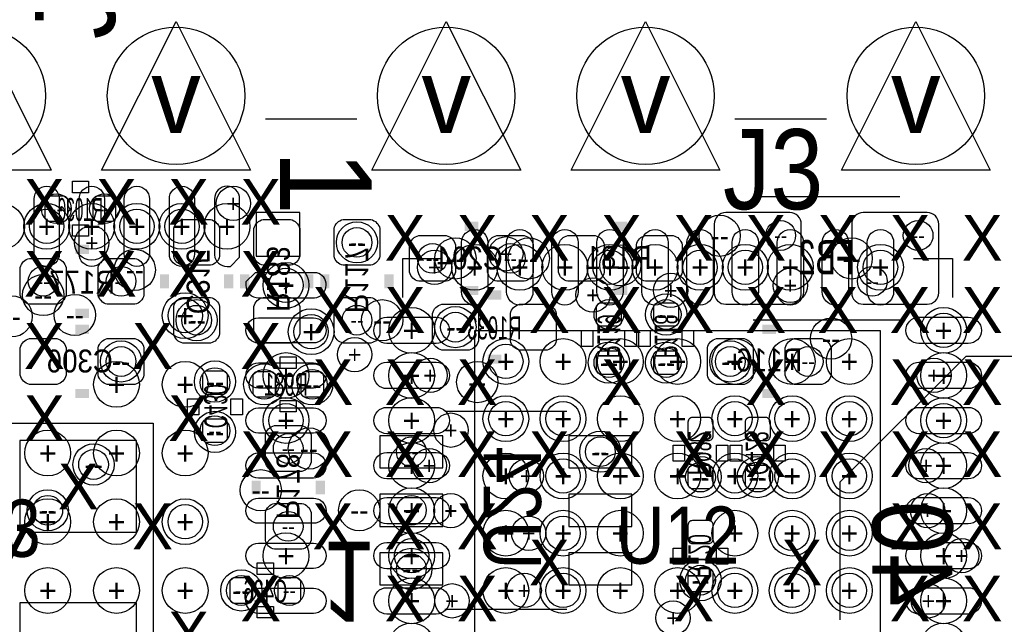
# Model space of a CAD drawing. Extents: x -22 to 398, y -34 to 263.
# Tile 41 of 48: x 40 to 50, y 47 to 54. Entities that reach past the tile are written whole.
import ezdxf
from ezdxf.enums import TextEntityAlignment as Align

# ---------------------------------------------------------------- set-up
doc = ezdxf.new("R2010")
doc.units = 0
for name, color, linetype in [('ASSY_BOT', 211, 'CONTINUOUS'), ('ASSY_TOP', 80, 'CONTINUOUS'), ('BOT', 153, 'CONTINUOUS'), ('DRILL', 254, 'CONTINUOUS'), ('SILK_BOT', 120, 'CONTINUOUS'), ('SILK_TOP', 211, 'CONTINUOUS'), ('TOP', 5, 'CONTINUOUS')]:
    doc.layers.add(name, color=color, linetype=linetype)

# ---------------------------------------------------------------- blocks, each defined once
blk = doc.blocks.new('FIGURE_CIRCLE')
blk.add_circle((0, 0), 0.5)
blk = doc.blocks.new('FIGURE_TRI')
blk.add_lwpolyline([(-0.5, -0.5), (0, 0.5), (0.5, -0.5)], close=True)

msp = doc.modelspace()

# ---------------------------------------------------------------- linework, layer by layer
at = {"layer": 'BOT'}
for points in [[(39.789354, 51.8541, 0.414214), (39.840154, 51.8033), (39.992554, 51.8033, 0.414214), (40.043354, 51.8541), (40.043354, 52.0319, 0.414214), (39.992554, 52.0827), (39.840154, 52.0827, 0.414214), (39.789354, 52.0319)], [(40.322754, 51.8541, 0.414214), (40.373554, 51.8033), (40.525954, 51.8033, 0.414214), (40.576754, 51.8541), (40.576754, 52.0319, 0.414214), (40.525954, 52.0827), (40.373554, 52.0827, 0.414214), (40.322754, 52.0319)], [(47.212504, 51.77282), (47.212504, 51.01082, 0.414214), (47.339504, 50.88382), (48.050704, 50.88382, 0.414214), (48.177704, 51.01082), (48.177704, 51.77282, 0.414214), (48.050704, 51.89982), (47.339504, 51.89982, 0.414214)], [(48.736504, 51.77282), (48.736504, 51.01082, 0.414214), (48.863504, 50.88382), (49.574704, 50.88382, 0.414214), (49.701704, 51.01082), (49.701704, 51.77282, 0.414214), (49.574704, 51.89982), (48.863504, 51.89982, 0.414214)], [(41.218104, 51.41722), (41.218104, 51.72202, -0.294587), (41.319704, 51.82362), (41.624504, 51.82362, -0.294587), (41.726104, 51.72202), (41.726104, 51.41722, -0.294587), (41.624504, 51.31562), (41.319704, 51.31562, -0.294587)], [(42.107104, 51.41722), (42.107104, 51.72202, -0.294587), (42.208704, 51.82362), (42.513504, 51.82362, -0.294587), (42.615104, 51.72202), (42.615104, 51.41722, -0.294587), (42.513504, 51.31562), (42.208704, 51.31562, -0.294587)], [(43.504104, 51.72202), (43.504104, 51.41722, -0.294587), (43.402504, 51.31562), (43.097704, 51.31562, -0.294587), (42.996104, 51.41722), (42.996104, 51.72202, -0.294587), (43.097704, 51.82362), (43.402504, 51.82362, -0.294587)], [(44.240704, 51.13782), (43.935904, 51.13782, -0.294587), (43.834304, 51.23942), (43.834304, 51.54422, -0.294587), (43.935904, 51.64582), (44.240704, 51.64582, -0.294587), (44.342304, 51.54422), (44.342304, 51.23942, -0.294587)], [(45.104304, 51.13782), (44.799504, 51.13782, -0.294587), (44.697904, 51.23942), (44.697904, 51.54422, -0.294587), (44.799504, 51.64582), (45.104304, 51.64582, -0.294587), (45.205904, 51.54422), (45.205904, 51.23942, -0.294587)], [(45.891704, 51.13782), (45.586904, 51.13782, -0.294587), (45.485304, 51.23942), (45.485304, 51.54422, -0.294587), (45.586904, 51.64582), (45.891704, 51.64582, -0.294587), (45.993304, 51.54422), (45.993304, 51.23942, -0.294587)], [(46.755304, 51.13782), (46.450504, 51.13782, -0.294587), (46.348904, 51.23942), (46.348904, 51.54422, -0.294587), (46.450504, 51.64582), (46.755304, 51.64582, -0.294587), (46.856904, 51.54422), (46.856904, 51.23942, -0.294587)], [(39.922704, 50.88382), (39.617904, 50.88382, -0.294587), (39.516304, 50.98542), (39.516304, 51.29022, -0.294587), (39.617904, 51.39182), (39.922704, 51.39182, -0.294587), (40.024304, 51.29022), (40.024304, 50.98542, -0.294587)], [(40.786304, 50.88382), (40.481504, 50.88382, -0.294587), (40.379904, 50.98542), (40.379904, 51.29022, -0.294587), (40.481504, 51.39182), (40.786304, 51.39182, -0.294587), (40.887904, 51.29022), (40.887904, 50.98542, -0.294587)], [(41.218104, 50.55362), (41.218104, 50.85842, -0.294587), (41.319704, 50.96002), (41.624504, 50.96002, -0.294587), (41.726104, 50.85842), (41.726104, 50.55362, -0.294587), (41.624504, 50.45202), (41.319704, 50.45202, -0.294587)], [(42.107104, 50.55362), (42.107104, 50.85842, -0.294587), (42.208704, 50.96002), (42.513504, 50.96002, -0.294587), (42.615104, 50.85842), (42.615104, 50.55362, -0.294587), (42.513504, 50.45202), (42.208704, 50.45202, -0.294587)], [(43.504104, 50.85842), (43.504104, 50.55362, -0.294587), (43.402504, 50.45202), (43.097704, 50.45202, -0.294587), (42.996104, 50.55362), (42.996104, 50.85842, -0.294587), (43.097704, 50.96002), (43.402504, 50.96002, -0.294587)], [(46.133004, 50.64252, 0.414214), (46.183804, 50.69332), (46.183804, 50.84572, 0.414214), (46.133004, 50.89652), (45.955204, 50.89652, 0.414214), (45.904404, 50.84572), (45.904404, 50.69332, 0.414214), (45.955204, 50.64252)], [(46.768004, 50.64252, 0.414214), (46.818804, 50.69332), (46.818804, 50.84572, 0.414214), (46.768004, 50.89652), (46.590204, 50.89652, 0.414214), (46.539404, 50.84572), (46.539404, 50.69332, 0.414214), (46.590204, 50.64252)], [(44.189904, 50.88382), (44.494704, 50.88382, -0.294587), (44.596304, 50.78222), (44.596304, 50.47742, -0.294587), (44.494704, 50.37582), (44.189904, 50.37582, -0.294587), (44.088304, 50.47742), (44.088304, 50.78222, -0.294587)], [(45.053504, 50.88382), (45.358304, 50.88382, -0.294587), (45.459904, 50.78222), (45.459904, 50.47742, -0.294587), (45.358304, 50.37582), (45.053504, 50.37582, -0.294587), (44.951904, 50.47742), (44.951904, 50.78222, -0.294587)], [(39.922704, 49.99482), (39.617904, 49.99482, -0.294587), (39.516304, 50.09642), (39.516304, 50.40122, -0.294587), (39.617904, 50.50282), (39.922704, 50.50282, -0.294587), (40.024304, 50.40122), (40.024304, 50.09642, -0.294587)], [(40.786304, 49.99482), (40.481504, 49.99482, -0.294587), (40.379904, 50.09642), (40.379904, 50.40122, -0.294587), (40.481504, 50.50282), (40.786304, 50.50282, -0.294587), (40.887904, 50.40122), (40.887904, 50.09642, -0.294587)], [(47.237904, 50.50282), (47.542704, 50.50282, -0.294587), (47.644304, 50.40122), (47.644304, 50.09642, -0.294587), (47.542704, 49.99482), (47.237904, 49.99482, -0.294587), (47.136304, 50.09642), (47.136304, 50.40122, -0.294587)], [(48.101504, 50.50282), (48.406304, 50.50282, -0.294587), (48.507904, 50.40122), (48.507904, 50.09642, -0.294587), (48.406304, 49.99482), (48.101504, 49.99482, -0.294587), (47.999904, 50.09642), (47.999904, 50.40122, -0.294587)], [(45.955204, 50.36312, 0.414214), (45.904404, 50.31232), (45.904404, 50.15992, 0.414214), (45.955204, 50.10912), (46.133004, 50.10912, 0.414214), (46.183804, 50.15992), (46.183804, 50.31232, 0.414214), (46.133004, 50.36312)], [(46.590204, 50.36312, 0.414214), (46.539404, 50.31232), (46.539404, 50.15992, 0.414214), (46.590204, 50.10912), (46.768004, 50.10912, 0.414214), (46.818804, 50.15992), (46.818804, 50.31232, 0.414214), (46.768004, 50.36312)], [(41.764204, 49.88687, 0.414214), (41.815004, 49.93767), (41.815004, 50.09007, 0.414214), (41.764204, 50.14087), (41.586404, 50.14087, 0.414214), (41.535604, 50.09007), (41.535604, 49.93767, 0.414214), (41.586404, 49.88687)], [(42.348404, 50.08372, 0.414214), (42.297604, 50.13452), (42.145204, 50.13452, 0.414214), (42.094404, 50.08372), (42.094404, 49.90592, 0.414214), (42.145204, 49.85512), (42.297604, 49.85512, 0.414214), (42.348404, 49.90592)], [(42.881804, 50.08372, 0.414214), (42.831004, 50.13452), (42.678604, 50.13452, 0.414214), (42.627804, 50.08372), (42.627804, 49.90592, 0.414214), (42.678604, 49.85512), (42.831004, 49.85512, 0.414214), (42.881804, 49.90592)], [(41.586404, 49.60747, 0.414214), (41.535604, 49.55667), (41.535604, 49.40427, 0.414214), (41.586404, 49.35347), (41.764204, 49.35347, 0.414214), (41.815004, 49.40427), (41.815004, 49.55667, 0.414214), (41.764204, 49.60747)], [(47.149004, 49.37252, 0.414214), (47.199804, 49.42332), (47.199804, 49.57572, 0.414214), (47.149004, 49.62652), (46.971204, 49.62652, 0.414214), (46.920404, 49.57572), (46.920404, 49.42332, 0.414214), (46.971204, 49.37252)], [(47.784004, 49.37252, 0.414214), (47.834804, 49.42332), (47.834804, 49.57572, 0.414214), (47.784004, 49.62652), (47.606204, 49.62652, 0.414214), (47.555404, 49.57572), (47.555404, 49.42332, 0.414214), (47.606204, 49.37252)], [(42.234104, 49.13122), (42.234104, 49.43602, -0.294587), (42.335704, 49.53762), (42.640504, 49.53762, -0.294587), (42.742104, 49.43602), (42.742104, 49.13122, -0.294587), (42.640504, 49.02962), (42.335704, 49.02962, -0.294587)], [(47.149004, 48.83912, 0.414214), (47.199804, 48.88992), (47.199804, 49.04232, 0.414214), (47.149004, 49.09312), (46.971204, 49.09312, 0.414214), (46.920404, 49.04232), (46.920404, 48.88992, 0.414214), (46.971204, 48.83912)], [(47.606204, 49.09312, 0.414214), (47.555404, 49.04232), (47.555404, 48.88992, 0.414214), (47.606204, 48.83912), (47.784004, 48.83912, 0.414214), (47.834804, 48.88992), (47.834804, 49.04232, 0.414214), (47.784004, 49.09312)], [(42.234104, 48.26762), (42.234104, 48.57242, -0.294587), (42.335704, 48.67402), (42.640504, 48.67402, -0.294587), (42.742104, 48.57242), (42.742104, 48.26762, -0.294587), (42.640504, 48.16602), (42.335704, 48.16602, -0.294587)], [(47.149004, 48.22952, 0.414214), (47.199804, 48.28032), (47.199804, 48.43272, 0.414214), (47.149004, 48.48352), (46.971204, 48.48352, 0.414214), (46.920404, 48.43272), (46.920404, 48.28032, 0.414214), (46.971204, 48.22952)], [(46.971204, 47.95012, 0.414214), (46.920404, 47.89932), (46.920404, 47.74692, 0.414214), (46.971204, 47.69612), (47.149004, 47.69612, 0.414214), (47.199804, 47.74692), (47.199804, 47.89932, 0.414214), (47.149004, 47.95012)], [(42.094404, 47.79772, 0.414214), (42.043604, 47.84852), (41.891204, 47.84852, 0.414214), (41.840404, 47.79772), (41.840404, 47.61992, 0.414214), (41.891204, 47.56912), (42.043604, 47.56912, 0.414214), (42.094404, 47.61992)], [(42.373804, 47.61992, 0.414214), (42.424604, 47.56912), (42.577004, 47.56912, 0.414214), (42.627804, 47.61992), (42.627804, 47.79772, 0.414214), (42.577004, 47.84852), (42.424604, 47.84852, 0.414214), (42.373804, 47.79772)]]:
    msp.add_lwpolyline(points, format="xyb", close=True, dxfattribs=at)
for points in [[(39.511478, 49.370742), (39.511478, 48.354742), (40.806878, 48.354742), (40.806878, 49.370742)], [(43.504104, 49.425606), (43.504104, 49.070006), (44.202604, 49.070006), (44.202604, 49.425606)], [(45.599604, 49.425606), (45.599604, 49.070006), (46.298104, 49.070006), (46.298104, 49.425606)], [(43.504104, 48.77562), (43.504104, 48.42002), (44.202604, 48.42002), (44.202604, 48.77562)], [(45.599604, 48.77562), (45.599604, 48.42002), (46.298104, 48.42002), (46.298104, 48.77562)], [(43.504104, 48.125634), (43.504104, 47.770034), (44.202604, 47.770034), (44.202604, 48.125634)], [(45.599604, 48.125634), (45.599604, 47.770034), (46.298104, 47.770034), (46.298104, 48.125634)], [(39.511478, 47.570898), (39.511478, 46.554898), (40.806878, 46.554898), (40.806878, 47.570898)]]:
    msp.add_lwpolyline(points, close=True, dxfattribs=at)
for centre in [(39.033704, 53.19522), (41.243504, 53.19522), (44.240704, 53.19522), (46.450504, 53.19522), (49.447704, 53.19522)]:
    msp.add_circle(centre, 0.762, dxfattribs=at)
at = {"layer": 'SILK_BOT'}
for points in [[(40.094154, 52.1208), (40.094154, 52.2478), (40.271954, 52.2478), (40.271954, 52.1208)], [(40.094154, 51.6382), (40.094154, 51.7652), (40.271954, 51.7652), (40.271954, 51.6382)], [(45.739304, 50.59172), (45.866304, 50.59172), (45.866304, 50.41392), (45.739304, 50.41392)], [(46.221904, 50.59172), (46.348904, 50.59172), (46.348904, 50.41392), (46.221904, 50.41392)], [(46.374304, 50.59172), (46.501304, 50.59172), (46.501304, 50.41392), (46.374304, 50.41392)], [(46.856904, 50.59172), (46.983904, 50.59172), (46.983904, 50.41392), (46.856904, 50.41392)], [(42.577004, 50.29962), (42.577004, 50.17262), (42.399204, 50.17262), (42.399204, 50.29962)], [(41.497504, 49.65827), (41.370504, 49.65827), (41.370504, 49.83607), (41.497504, 49.83607)], [(41.980104, 49.65827), (41.853104, 49.65827), (41.853104, 49.83607), (41.980104, 49.83607)], [(42.577004, 49.81702), (42.577004, 49.69002), (42.399204, 49.69002), (42.399204, 49.81702)], [(37.128704, 49.56302), (40.989504, 49.56302), (40.989504, 46.36262), (37.128704, 46.36262)], [(46.882304, 49.14392), (46.755304, 49.14392), (46.755304, 49.32172), (46.882304, 49.32172)], [(47.364904, 49.14392), (47.237904, 49.14392), (47.237904, 49.32172), (47.364904, 49.32172)], [(47.390304, 49.32172), (47.517304, 49.32172), (47.517304, 49.14392), (47.390304, 49.14392)], [(47.872904, 49.32172), (47.999904, 49.32172), (47.999904, 49.14392), (47.872904, 49.14392)], [(46.755304, 48.17872), (46.882304, 48.17872), (46.882304, 48.00092), (46.755304, 48.00092)], [(47.237904, 48.17872), (47.364904, 48.17872), (47.364904, 48.00092), (47.237904, 48.00092)], [(42.323004, 48.01362), (42.323004, 47.88662), (42.145204, 47.88662), (42.145204, 48.01362)], [(42.323004, 47.53102), (42.323004, 47.40402), (42.145204, 47.40402), (42.145204, 47.53102)]]:
    msp.add_lwpolyline(points, close=True, dxfattribs=at)
for points in [[(47.644304, 52.07762), (49.269904, 52.07762)], [(49.269904, 50.70602), (47.644304, 50.70602)], [(54.600602, 47.384716), (54.600602, 50.305716), (50.003202, 50.305716), (48.606202, 48.908716), (48.606202, 47.384716)], [(44.226226, 49.697894), (45.575982, 49.697894)], [(45.575982, 47.497746), (44.226226, 47.497746)]]:
    msp.add_lwpolyline(points, dxfattribs=at)
at = {"layer": 'SILK_BOT', "const_width": 0.1016}
for points in [[(44.596304, 51.74742), (44.443904, 51.74742)], [(46.247304, 51.74742), (46.094904, 51.74742)], [(40.278304, 51.49342), (40.125904, 51.49342)], [(41.116504, 51.06162), (41.116504, 51.21402)], [(41.827704, 51.06162), (41.827704, 51.21402)], [(42.005504, 51.06162), (42.005504, 51.21402)], [(42.716704, 51.06162), (42.716704, 51.21402)], [(42.894504, 51.21402), (42.894504, 51.06162)], [(43.605704, 51.21402), (43.605704, 51.06162)], [(44.596304, 51.03622), (44.443904, 51.03622)], [(44.697904, 50.98542), (44.850304, 50.98542)], [(46.247304, 51.03622), (46.094904, 51.03622)], [(40.278304, 50.78222), (40.125904, 50.78222)], [(40.278304, 50.60442), (40.125904, 50.60442)], [(47.745904, 50.60442), (47.898304, 50.60442)], [(44.697904, 50.27422), (44.850304, 50.27422)], [(40.278304, 49.89322), (40.125904, 49.89322)], [(47.745904, 49.89322), (47.898304, 49.89322)], [(42.132504, 48.77562), (42.132504, 48.92802)], [(42.843704, 48.77562), (42.843704, 48.92802)]]:
    msp.add_lwpolyline(points, dxfattribs=at)
at = {"layer": 'SILK_TOP'}
for points in [[(42.234104, 52.94122), (43.250104, 52.94122)], [(47.441104, 52.94122), (48.457104, 52.94122)], [(43.758104, 50.96002), (43.758104, 51.39182), (44.189904, 51.39182)], [(49.422304, 51.39182), (49.854104, 51.39182), (49.854104, 50.96002)]]:
    msp.add_lwpolyline(points, dxfattribs=at)
msp.add_lwpolyline([(42.615104, 51.89982), (42.132504, 51.89982), (42.132504, 51.41722), (42.615104, 51.41722)], close=True, dxfattribs=at)
at = {"layer": 'TOP'}
for points in [[(39.669466, 51.44262), (39.669466, 52.05222, -1), (39.948866, 52.05222), (39.948866, 51.44262, -1)], [(40.169338, 51.44262), (40.169338, 52.05222, -1), (40.448738, 52.05222), (40.448738, 51.44262, -1)], [(40.669464, 51.44262), (40.669464, 52.05222, -1), (40.948864, 52.05222), (40.948864, 51.44262, -1)], [(41.169336, 51.44262), (41.169336, 52.05222, -1), (41.448736, 52.05222), (41.448736, 51.44262, -1)], [(41.669462, 52.05222), (41.669462, 51.42992, 0.386607), (41.809162, 51.30292), (41.847262, 51.30292), (41.948862, 51.40452), (41.948862, 52.05222, 0.414214), (41.809162, 52.19192, 0.414214)], [(44.702222, 51.566826), (44.702222, 51.020726, -1), (44.410122, 51.020726), (44.410122, 51.566826, -1)], [(45.202094, 51.566826), (45.202094, 51.020726, -1), (44.909994, 51.020726), (44.909994, 51.566826, -1)], [(45.70222, 51.566826), (45.70222, 51.020726, -1), (45.41012, 51.020726), (45.41012, 51.566826, -1)], [(46.202092, 51.566826), (46.202092, 51.020726, -1), (45.909992, 51.020726), (45.909992, 51.566826, -1)], [(46.702218, 51.566826), (46.702218, 51.020726, -1), (46.410118, 51.020726), (46.410118, 51.566826, -1)], [(47.20209, 51.566826), (47.20209, 51.020726, -1), (46.90999, 51.020726), (46.90999, 51.566826, -1)], [(47.702216, 51.566826), (47.702216, 51.020726, -1), (47.410116, 51.020726), (47.410116, 51.566826, -1)], [(48.202088, 51.566826), (48.202088, 51.020726, -1), (47.909988, 51.020726), (47.909988, 51.566826, -1)], [(48.702214, 51.566826), (48.702214, 51.020726, -1), (48.410114, 51.020726), (48.410114, 51.566826, -1)], [(49.202086, 51.566826), (49.202086, 51.020726, -1), (48.909986, 51.020726), (48.909986, 51.566826, -1)], [(42.907204, 51.093878), (42.907204, 51.118262, 0.386263), (42.780204, 51.233578), (42.119804, 51.233578), (42.018204, 51.131978), (42.018204, 51.093878, 0.414214), (42.157904, 50.954178), (42.780204, 50.954178, 0.386607)], [(42.157904, 50.733452), (42.767504, 50.733452, -1), (42.767504, 50.454052), (42.157904, 50.454052, -1)], [(43.583098, 50.739802), (44.129198, 50.739802, -1), (44.129198, 50.447702), (43.583098, 50.447702, -1)], [(49.48301, 50.739802), (50.02911, 50.739802, -1), (50.02911, 50.447702), (49.48301, 50.447702, -1)], [(42.157904, 50.23358), (42.767504, 50.23358, -1), (42.767504, 49.95418), (42.157904, 49.95418, -1)], [(43.583098, 50.23993), (44.129198, 50.23993, -1), (44.129198, 49.94783), (43.583098, 49.94783, -1)], [(49.48301, 50.23993), (50.02911, 50.23993, -1), (50.02911, 49.94783), (49.48301, 49.94783, -1)], [(42.157904, 49.733454), (42.767504, 49.733454, -1), (42.767504, 49.454054), (42.157904, 49.454054, -1)], [(43.583098, 49.739804), (44.129198, 49.739804, -1), (44.129198, 49.447704), (43.583098, 49.447704, -1)], [(49.48301, 49.739804), (50.02911, 49.739804, -1), (50.02911, 49.447704), (49.48301, 49.447704, -1)], [(42.157904, 49.233582), (42.767504, 49.233582, -1), (42.767504, 48.954182), (42.157904, 48.954182, -1)], [(43.583098, 49.239932), (44.129198, 49.239932, -1), (44.129198, 48.947832), (43.583098, 48.947832, -1)], [(49.48301, 49.239932), (50.02911, 49.239932, -1), (50.02911, 48.947832), (49.48301, 48.947832, -1)], [(42.157904, 48.733456), (42.767504, 48.733456, -1), (42.767504, 48.454056), (42.157904, 48.454056, -1)], [(43.583098, 48.739806), (44.129198, 48.739806, -1), (44.129198, 48.447706), (43.583098, 48.447706, -1)], [(49.48301, 48.739806), (50.02911, 48.739806, -1), (50.02911, 48.447706), (49.48301, 48.447706, -1)], [(42.157904, 48.233584), (42.767504, 48.233584, -1), (42.767504, 47.954184), (42.157904, 47.954184, -1)], [(43.583098, 48.239934), (44.129198, 48.239934, -1), (44.129198, 47.947834), (43.583098, 47.947834, -1)], [(49.48301, 48.239934), (50.02911, 48.239934, -1), (50.02911, 47.947834), (49.48301, 47.947834, -1)], [(42.157904, 47.733458), (42.767504, 47.733458, -1), (42.767504, 47.454058), (42.157904, 47.454058, -1)], [(43.583098, 47.739808), (44.129198, 47.739808, -1), (44.129198, 47.447708), (43.583098, 47.447708, -1)], [(49.48301, 47.739808), (50.02911, 47.739808, -1), (50.02911, 47.447708), (49.48301, 47.447708, -1)]]:
    msp.add_lwpolyline(points, format="xyb", close=True, dxfattribs=at)
msp.add_lwpolyline([(49.054004, 46.09592), (44.558204, 46.09592), (44.558204, 50.59172), (49.054004, 50.59172)], close=True, dxfattribs=at)
for centre in [(39.033704, 53.19522), (41.243504, 53.19522), (44.240704, 53.19522), (46.450504, 53.19522), (49.447704, 53.19522)]:
    msp.add_circle(centre, 0.762, dxfattribs=at)

# ---------------------------------------------------------------- block references
at = {"layer": 'DRILL'}
for name, p, xscale, yscale in [('FIGURE_TRI', (39.033704, 53.19522), 1.651, 1.651), ('FIGURE_TRI', (41.243504, 53.19522), 1.651, 1.651), ('FIGURE_TRI', (44.240704, 53.19522), 1.651, 1.651), ('FIGURE_TRI', (46.450504, 53.19522), 1.651, 1.651), ('FIGURE_TRI', (49.447704, 53.19522), 1.651, 1.651), ('FIGURE_CIRCLE', (39.916354, 51.943), 0.3302, 0.3302), ('FIGURE_CIRCLE', (40.449754, 51.943), 0.3302, 0.3302), ('FIGURE_CIRCLE', (41.878504, 52.00142), 0.381, 0.381), ('FIGURE_CIRCLE', (39.30904, 51.74742), 0.508, 0.508), ('FIGURE_CIRCLE', (39.809166, 51.74742), 0.508, 0.508), ('FIGURE_CIRCLE', (40.309038, 51.74742), 0.508, 0.508), ('FIGURE_CIRCLE', (40.809164, 51.74742), 0.508, 0.508), ('FIGURE_CIRCLE', (41.309036, 51.74742), 0.508, 0.508), ('FIGURE_CIRCLE', (41.809162, 51.74742), 0.508, 0.508), ('FIGURE_CIRCLE', (39.809166, 51.74742), 0.381, 0.381), ('FIGURE_CIRCLE', (40.809164, 51.74742), 0.381, 0.381), ('FIGURE_CIRCLE', (41.309036, 51.74742), 0.381, 0.381), ('FIGURE_CIRCLE', (47.272702, 51.642772), 0.4572, 0.4572), ('FIGURE_CIRCLE', (43.250104, 51.56962), 0.4572, 0.4572), ('FIGURE_CIRCLE', (47.949104, 51.64582), 0.3302, 0.3302), ('FIGURE_CIRCLE', (49.473104, 51.64582), 0.3302, 0.3302), ('FIGURE_CIRCLE', (40.309038, 51.564286), 0.381, 0.381), ('FIGURE_CIRCLE', (43.250104, 51.56962), 0.3302, 0.3302), ('FIGURE_CIRCLE', (44.088304, 51.39182), 0.3302, 0.3302), ('FIGURE_CIRCLE', (44.342304, 51.39182), 0.4572, 0.4572), ('FIGURE_CIRCLE', (44.556172, 51.293776), 0.508, 0.508), ('FIGURE_CIRCLE', (44.901104, 51.44262), 0.381, 0.381), ('FIGURE_CIRCLE', (44.951904, 51.39182), 0.3302, 0.3302), ('FIGURE_CIRCLE', (45.056044, 51.293776), 0.508, 0.508), ('FIGURE_CIRCLE', (45.155104, 51.39182), 0.4572, 0.4572), ('FIGURE_CIRCLE', (45.55617, 51.293776), 0.508, 0.508), ('FIGURE_CIRCLE', (46.056042, 51.293776), 0.508, 0.508), ('FIGURE_CIRCLE', (46.171104, 51.31562), 0.4572, 0.4572), ('FIGURE_CIRCLE', (46.556168, 51.293776), 0.508, 0.508), ('FIGURE_CIRCLE', (47.05604, 51.293776), 0.508, 0.508), ('FIGURE_CIRCLE', (47.556166, 51.293776), 0.508, 0.508), ('FIGURE_CIRCLE', (48.056038, 51.293776), 0.508, 0.508), ('FIGURE_CIRCLE', (48.736504, 51.39182), 0.4572, 0.4572), ('FIGURE_CIRCLE', (49.056036, 51.293776), 0.508, 0.508), ('FIGURE_CIRCLE', (40.786304, 51.26482), 0.4572, 0.4572), ('FIGURE_CIRCLE', (44.110148, 51.293776), 0.381, 0.381), ('FIGURE_CIRCLE', (46.056042, 51.293776), 0.381, 0.381), ('FIGURE_CIRCLE', (47.05604, 51.293776), 0.381, 0.381), ('FIGURE_CIRCLE', (47.556166, 51.293776), 0.381, 0.381), ('FIGURE_CIRCLE', (49.056036, 51.293776), 0.381, 0.381), ('FIGURE_CIRCLE', (42.462704, 51.093878), 0.508, 0.508), ('FIGURE_CIRCLE', (39.770304, 50.98542), 0.4572, 0.4572), ('FIGURE_CIRCLE', (39.770304, 51.13782), 0.3302, 0.3302), ('FIGURE_CIRCLE', (40.633904, 51.13782), 0.3302, 0.3302), ('FIGURE_CIRCLE', (42.462704, 51.093878), 0.381, 0.381), ('FIGURE_CIRCLE', (46.729904, 51.03622), 0.381, 0.381), ('FIGURE_CIRCLE', (48.056038, 51.092354), 0.381, 0.381), ('FIGURE_CIRCLE', (48.965104, 51.13782), 0.3302, 0.3302), ('FIGURE_CIRCLE', (45.866304, 50.98542), 0.381, 0.381), ('FIGURE_CIRCLE', (41.345104, 50.75682), 0.508, 0.508), ('FIGURE_CIRCLE', (46.679104, 50.76952), 0.4572, 0.4572), ('FIGURE_CIRCLE', (39.4208, 50.7492), 0.4572, 0.4572), ('FIGURE_CIRCLE', (40.121586, 50.76444), 0.4572, 0.4572), ('FIGURE_CIRCLE', (41.345104, 50.75682), 0.381, 0.381), ('FIGURE_CIRCLE', (41.472104, 50.70602), 0.4572, 0.4572), ('FIGURE_CIRCLE', (43.529504, 50.70602), 0.4572, 0.4572), ('FIGURE_CIRCLE', (46.044104, 50.76952), 0.3302, 0.3302), ('FIGURE_CIRCLE', (46.679104, 50.76952), 0.3302, 0.3302), ('FIGURE_CIRCLE', (41.472104, 50.70602), 0.3302, 0.3302), ('FIGURE_CIRCLE', (42.742104, 50.57902), 0.508, 0.508), ('FIGURE_CIRCLE', (43.250104, 50.70602), 0.3302, 0.3302), ('FIGURE_CIRCLE', (43.856148, 50.593752), 0.508, 0.508), ('FIGURE_CIRCLE', (44.342304, 50.62982), 0.4572, 0.4572), ('FIGURE_CIRCLE', (44.342304, 50.62982), 0.3302, 0.3302), ('FIGURE_CIRCLE', (49.75606, 50.593752), 0.508, 0.508), ('FIGURE_CIRCLE', (49.75606, 50.593752), 0.381, 0.381), ('FIGURE_CIRCLE', (42.742104, 50.57902), 0.381, 0.381), ('FIGURE_CIRCLE', (48.507904, 50.50282), 0.4572, 0.4572), ('FIGURE_CIRCLE', (40.633904, 50.24882), 0.4572, 0.4572), ('FIGURE_CIRCLE', (43.224704, 50.32502), 0.381, 0.381), ('FIGURE_CIRCLE', (44.901104, 50.24882), 0.508, 0.508), ('FIGURE_CIRCLE', (45.536104, 50.24882), 0.508, 0.508), ('FIGURE_CIRCLE', (46.044104, 50.23612), 0.4572, 0.4572), ('FIGURE_CIRCLE', (46.171104, 50.24882), 0.508, 0.508), ('FIGURE_CIRCLE', (46.679104, 50.23612), 0.4572, 0.4572), ('FIGURE_CIRCLE', (46.806104, 50.24882), 0.508, 0.508), ('FIGURE_CIRCLE', (47.390304, 50.24882), 0.4572, 0.4572), ('FIGURE_CIRCLE', (47.441104, 50.24882), 0.508, 0.508), ('FIGURE_CIRCLE', (48.076104, 50.24882), 0.508, 0.508), ('FIGURE_CIRCLE', (48.711104, 50.24882), 0.508, 0.508), ('FIGURE_CIRCLE', (40.633904, 50.24882), 0.3302, 0.3302), ('FIGURE_CIRCLE', (42.462704, 50.09388), 0.508, 0.508), ('FIGURE_CIRCLE', (43.856148, 50.09388), 0.508, 0.508), ('FIGURE_CIRCLE', (44.901104, 50.24882), 0.381, 0.381), ('FIGURE_CIRCLE', (46.044104, 50.23612), 0.3302, 0.3302), ('FIGURE_CIRCLE', (46.679104, 50.23612), 0.3302, 0.3302), ('FIGURE_CIRCLE', (47.390304, 50.24882), 0.3302, 0.3302), ('FIGURE_CIRCLE', (48.253904, 50.24882), 0.3302, 0.3302), ('FIGURE_CIRCLE', (49.75606, 50.09388), 0.508, 0.508), ('FIGURE_CIRCLE', (40.583104, 49.99482), 0.508, 0.508), ('FIGURE_CIRCLE', (41.345104, 49.99482), 0.508, 0.508), ('FIGURE_CIRCLE', (41.675304, 50.02657), 0.4572, 0.4572), ('FIGURE_CIRCLE', (44.060364, 50.09388), 0.381, 0.381), ('FIGURE_CIRCLE', (44.583604, 50.02022), 0.4572, 0.4572), ('FIGURE_CIRCLE', (49.648364, 50.09388), 0.381, 0.381), ('FIGURE_CIRCLE', (41.675304, 50.01387), 0.3302, 0.3302), ('FIGURE_CIRCLE', (42.221404, 49.99482), 0.4572, 0.4572), ('FIGURE_CIRCLE', (42.221404, 49.99482), 0.3302, 0.3302), ('FIGURE_CIRCLE', (42.754804, 49.99482), 0.4572, 0.4572), ('FIGURE_CIRCLE', (42.754804, 49.99482), 0.3302, 0.3302), ('FIGURE_CIRCLE', (42.462704, 49.593754), 0.508, 0.508), ('FIGURE_CIRCLE', (43.856148, 49.593754), 0.508, 0.508), ('FIGURE_CIRCLE', (44.901104, 49.61382), 0.508, 0.508), ('FIGURE_CIRCLE', (44.901104, 49.61382), 0.381, 0.381), ('FIGURE_CIRCLE', (45.536104, 49.61382), 0.508, 0.508), ('FIGURE_CIRCLE', (45.536104, 49.61382), 0.381, 0.381), ('FIGURE_CIRCLE', (46.171104, 49.61382), 0.508, 0.508), ('FIGURE_CIRCLE', (46.806104, 49.61382), 0.508, 0.508), ('FIGURE_CIRCLE', (47.441104, 49.61382), 0.508, 0.508), ('FIGURE_CIRCLE', (47.441104, 49.61382), 0.381, 0.381), ('FIGURE_CIRCLE', (48.076104, 49.61382), 0.508, 0.508), ('FIGURE_CIRCLE', (48.076104, 49.61382), 0.381, 0.381), ('FIGURE_CIRCLE', (48.711104, 49.61382), 0.508, 0.508), ('FIGURE_CIRCLE', (48.711104, 49.61382), 0.381, 0.381), ('FIGURE_CIRCLE', (49.75606, 49.593754), 0.508, 0.508), ('FIGURE_CIRCLE', (41.675304, 49.46777), 0.4572, 0.4572), ('FIGURE_CIRCLE', (42.462704, 49.593754), 0.381, 0.381), ('FIGURE_CIRCLE', (49.75606, 49.593754), 0.381, 0.381), ('FIGURE_CIRCLE', (41.675304, 49.48047), 0.3302, 0.3302), ('FIGURE_CIRCLE', (44.291504, 49.48682), 0.381, 0.381), ('FIGURE_CIRCLE', (39.821104, 49.23282), 0.508, 0.508), ('FIGURE_CIRCLE', (40.583104, 49.23282), 0.508, 0.508), ('FIGURE_CIRCLE', (41.345104, 49.23282), 0.508, 0.508), ('FIGURE_CIRCLE', (42.716704, 49.28362), 0.4572, 0.4572), ('FIGURE_CIRCLE', (45.948854, 49.247806), 0.4572, 0.4572), ('FIGURE_CIRCLE', (42.488104, 49.28362), 0.3302, 0.3302), ('FIGURE_CIRCLE', (43.853354, 49.247806), 0.3302, 0.3302), ('FIGURE_CIRCLE', (45.948854, 49.247806), 0.3302, 0.3302), ('FIGURE_CIRCLE', (40.329104, 49.10582), 0.4572, 0.4572), ('FIGURE_CIRCLE', (40.329104, 49.10582), 0.3302, 0.3302), ('FIGURE_CIRCLE', (43.856148, 49.093882), 0.508, 0.508), ('FIGURE_CIRCLE', (44.050966, 49.093882), 0.381, 0.381), ('FIGURE_CIRCLE', (49.561242, 49.093882), 0.381, 0.381), ('FIGURE_CIRCLE', (49.75606, 49.093882), 0.508, 0.508), ('FIGURE_CIRCLE', (44.901104, 48.97882), 0.508, 0.508), ('FIGURE_CIRCLE', (45.129704, 48.97882), 0.381, 0.381), ('FIGURE_CIRCLE', (45.536104, 48.97882), 0.508, 0.508), ('FIGURE_CIRCLE', (45.536104, 48.97882), 0.381, 0.381), ('FIGURE_CIRCLE', (46.171104, 48.97882), 0.508, 0.508), ('FIGURE_CIRCLE', (46.806104, 48.97882), 0.508, 0.508), ('FIGURE_CIRCLE', (47.060104, 48.96612), 0.4572, 0.4572), ('FIGURE_CIRCLE', (47.441104, 48.97882), 0.508, 0.508), ('FIGURE_CIRCLE', (47.441104, 48.97882), 0.381, 0.381), ('FIGURE_CIRCLE', (47.695104, 48.96612), 0.4572, 0.4572), ('FIGURE_CIRCLE', (48.076104, 48.97882), 0.508, 0.508), ('FIGURE_CIRCLE', (48.076104, 48.97882), 0.381, 0.381), ('FIGURE_CIRCLE', (48.711104, 48.97882), 0.508, 0.508), ('FIGURE_CIRCLE', (48.711104, 48.97882), 0.381, 0.381), ('FIGURE_CIRCLE', (42.183304, 48.82007), 0.4572, 0.4572), ('FIGURE_CIRCLE', (47.060104, 48.96612), 0.3302, 0.3302), ('FIGURE_CIRCLE', (47.695104, 48.96612), 0.3302, 0.3302), ('FIGURE_CIRCLE', (39.821104, 48.59782), 0.4572, 0.4572), ('FIGURE_CIRCLE', (43.275504, 48.59782), 0.4572, 0.4572), ('FIGURE_CIRCLE', (43.856148, 48.593756), 0.508, 0.508), ('FIGURE_CIRCLE', (49.75606, 48.593756), 0.508, 0.508), ('FIGURE_CIRCLE', (39.821104, 48.47082), 0.508, 0.508), ('FIGURE_CIRCLE', (39.821104, 48.59782), 0.3302, 0.3302), ('FIGURE_CIRCLE', (40.583104, 48.47082), 0.508, 0.508), ('FIGURE_CIRCLE', (41.345104, 48.47082), 0.508, 0.508), ('FIGURE_CIRCLE', (43.853354, 48.59782), 0.3302, 0.3302), ('FIGURE_CIRCLE', (44.291504, 48.593756), 0.381, 0.381), ('FIGURE_CIRCLE', (49.578768, 48.593756), 0.381, 0.381), ('FIGURE_CIRCLE', (41.345104, 48.47082), 0.381, 0.381), ('FIGURE_CIRCLE', (44.901104, 48.34382), 0.508, 0.508), ('FIGURE_CIRCLE', (45.536104, 48.34382), 0.508, 0.508), ('FIGURE_CIRCLE', (46.171104, 48.34382), 0.508, 0.508), ('FIGURE_CIRCLE', (47.441104, 48.34382), 0.508, 0.508), ('FIGURE_CIRCLE', (48.076104, 48.34382), 0.508, 0.508), ('FIGURE_CIRCLE', (48.711104, 48.34382), 0.508, 0.508), ('FIGURE_CIRCLE', (42.488104, 48.42002), 0.3302, 0.3302), ('FIGURE_CIRCLE', (45.155104, 48.34382), 0.381, 0.381), ('FIGURE_CIRCLE', (45.536104, 48.34382), 0.381, 0.381), ('FIGURE_CIRCLE', (48.076104, 48.34382), 0.381, 0.381), ('FIGURE_CIRCLE', (48.711104, 48.34382), 0.381, 0.381), ('FIGURE_CIRCLE', (42.462704, 48.093884), 0.508, 0.508), ('FIGURE_CIRCLE', (43.856148, 48.093884), 0.508, 0.508), ('FIGURE_CIRCLE', (43.856148, 48.093884), 0.381, 0.381), ('FIGURE_CIRCLE', (49.75606, 48.093884), 0.508, 0.508), ('FIGURE_CIRCLE', (49.955704, 48.093884), 0.381, 0.381), ('FIGURE_CIRCLE', (43.853354, 47.947834), 0.4572, 0.4572), ('FIGURE_CIRCLE', (43.853354, 47.947834), 0.3302, 0.3302), ('FIGURE_CIRCLE', (47.060104, 47.82312), 0.4572, 0.4572), ('FIGURE_CIRCLE', (39.821104, 47.70882), 0.508, 0.508), ('FIGURE_CIRCLE', (40.583104, 47.70882), 0.508, 0.508), ('FIGURE_CIRCLE', (41.345104, 47.70882), 0.508, 0.508), ('FIGURE_CIRCLE', (41.967404, 47.70882), 0.4572, 0.4572), ('FIGURE_CIRCLE', (44.901104, 47.70882), 0.508, 0.508), ('FIGURE_CIRCLE', (45.536104, 47.70882), 0.508, 0.508), ('FIGURE_CIRCLE', (46.171104, 47.70882), 0.508, 0.508), ('FIGURE_CIRCLE', (46.806104, 47.70882), 0.508, 0.508), ('FIGURE_CIRCLE', (47.060104, 47.82312), 0.3302, 0.3302), ('FIGURE_CIRCLE', (47.441104, 47.70882), 0.508, 0.508), ('FIGURE_CIRCLE', (48.076104, 47.70882), 0.508, 0.508), ('FIGURE_CIRCLE', (48.711104, 47.70882), 0.508, 0.508), ('FIGURE_CIRCLE', (41.967404, 47.70882), 0.3302, 0.3302), ('FIGURE_CIRCLE', (42.500804, 47.70882), 0.3302, 0.3302), ('FIGURE_CIRCLE', (43.856148, 47.593758), 0.508, 0.508), ('FIGURE_CIRCLE', (45.104304, 47.70882), 0.381, 0.381), ('FIGURE_CIRCLE', (45.536104, 47.70882), 0.381, 0.381), ('FIGURE_CIRCLE', (47.441104, 47.70882), 0.381, 0.381), ('FIGURE_CIRCLE', (48.076104, 47.70882), 0.381, 0.381), ('FIGURE_CIRCLE', (48.711104, 47.70882), 0.381, 0.381), ('FIGURE_CIRCLE', (49.75606, 47.593758), 0.508, 0.508), ('FIGURE_CIRCLE', (44.304966, 47.593758), 0.381, 0.381), ('FIGURE_CIRCLE', (49.586642, 47.593758), 0.381, 0.381), ('FIGURE_CIRCLE', (46.755304, 47.40402), 0.381, 0.381), ('FIGURE_CIRCLE', (43.856148, 47.093886), 0.508, 0.508), ('FIGURE_CIRCLE', (49.75606, 47.093886), 0.508, 0.508)]:
    msp.add_blockref(name, p, dxfattribs=dict(at, xscale=xscale, yscale=yscale))

# ---------------------------------------------------------------- texts
at = {"layer": 'ASSY_BOT', "text_generation_flag": 2}
for s, height, width, p in [('R1036', 0.254, 0.5, (40.1828, 51.807618)), ('FB2', 0.381, 0.666667, (48.457104, 51.21402)), ('C204', 0.254, 0.9, (44.501054, 51.268884)), ('R181', 0.254, 0.9, (46.1518, 51.274218)), ('R177', 0.254, 0.9, (40.202104, 51.002438)), ('R1033', 0.254, 0.6, (44.774104, 50.494184)), ('C306', 0.254, 0.9, (40.176704, 50.1269)), ('R116', 0.254, 0.9, (47.822104, 50.138838)), ('R981', 0.254, 0.6, (42.462704, 49.86782)), ('Y3', 0.635, 0.8784, (39.160704, 47.751238)), ('C426', 0.254, 0.6, (42.234104, 47.573438))]:
    msp.add_text(s, height=height, dxfattribs=dict(at, width=width)).set_placement(p, align=Align.CENTER)
for s, height, width, p in [('C315', 0.254, 0.9, (41.361868, 51.13782)), ('R183', 0.254, 0.9, (42.251122, 51.16322)), ('R117', 0.254, 0.9, (43.120818, 51.15052)), ('R119', 0.254, 0.6, (45.917104, 50.52822)), ('R118', 0.254, 0.6, (46.552104, 50.52822)), ('C430', 0.254, 0.6, (41.557194, 49.750726)), ('R982', 0.254, 0.6, (46.924468, 49.23282)), ('C423', 0.254, 0.6, (47.559722, 49.23282)), ('U24', 0.635, 0.8784, (44.656248, 48.626776)), ('R178', 0.254, 0.9, (42.359072, 48.86452)), ('R120', 0.254, 0.6, (46.924722, 48.08982))]:
    msp.add_text(s, height=height, rotation=270, dxfattribs=dict(at, width=width)).set_placement(p, align=Align.CENTER)
at = {"layer": 'ASSY_TOP', "width": 0.8784}
for s, p in [('U23', (39.059104, 48.081438)), ('U12', (46.806104, 48.004984))]:
    msp.add_text(s, height=0.635, dxfattribs=at).set_placement(p, align=Align.CENTER)
at = {"layer": 'DRILL'}
for s, height, p in [('v', 0.8255, (41.243504, 53.19522)), ('v', 0.8255, (44.240704, 53.19522)), ('v', 0.8255, (46.450504, 53.19522)), ('v', 0.8255, (49.447704, 53.19522)), ('X', 0.508, (39.783004, 52.02047)), ('X', 0.508, (40.583104, 52.02047)), ('X', 0.508, (41.383204, 52.02047)), ('X', 0.508, (42.183304, 52.02047)), ('+', 0.1905, (41.878504, 52.00142)), ('--', 0.1651, (39.916354, 51.943)), ('--', 0.1651, (40.449754, 51.943)), ('X', 0.508, (43.783504, 51.62042)), ('X', 0.508, (44.583604, 51.62042)), ('X', 0.508, (45.383704, 51.62042)), ('X', 0.508, (46.183804, 51.62042)), ('X', 0.508, (46.983904, 51.62042)), ('X', 0.508, (47.784004, 51.62042)), ('X', 0.508, (48.584104, 51.62042)), ('X', 0.508, (49.384204, 51.62042)), ('X', 0.508, (50.184304, 51.62042)), ('+', 0.254, (39.809166, 51.74742)), ('+', 0.1905, (39.809166, 51.74742)), ('+', 0.254, (40.309038, 51.74742)), ('+', 0.254, (40.809164, 51.74742)), ('+', 0.1905, (40.809164, 51.74742)), ('+', 0.254, (41.309036, 51.74742)), ('+', 0.1905, (41.309036, 51.74742)), ('+', 0.254, (41.809162, 51.74742)), ('+', 0.1905, (40.309038, 51.564286)), ('--', 0.2286, (43.250104, 51.56962)), ('--', 0.1651, (43.250104, 51.56962)), ('--', 0.2286, (47.272702, 51.642772)), ('--', 0.1651, (47.949104, 51.64582)), ('--', 0.1651, (49.473104, 51.64582)), ('X', 0.508, (39.783004, 51.22037)), ('X', 0.508, (40.583104, 51.22037)), ('X', 0.508, (41.383204, 51.22037)), ('X', 0.508, (42.183304, 51.22037)), ('+', 0.1905, (44.901104, 51.44262)), ('--', 0.1651, (44.088304, 51.39182)), ('+', 0.1905, (44.110148, 51.293776)), ('--', 0.2286, (44.342304, 51.39182)), ('+', 0.254, (44.556172, 51.293776)), ('--', 0.1651, (44.951904, 51.39182)), ('+', 0.254, (45.056044, 51.293776)), ('--', 0.2286, (45.155104, 51.39182)), ('+', 0.254, (45.55617, 51.293776)), ('+', 0.254, (46.056042, 51.293776)), ('+', 0.1905, (46.056042, 51.293776)), ('+', 0.254, (46.556168, 51.293776)), ('+', 0.254, (47.05604, 51.293776)), ('+', 0.1905, (47.05604, 51.293776)), ('+', 0.254, (47.556166, 51.293776)), ('+', 0.1905, (47.556166, 51.293776)), ('+', 0.254, (48.056038, 51.293776)), ('--', 0.2286, (48.736504, 51.39182)), ('+', 0.254, (49.056036, 51.293776)), ('+', 0.1905, (49.056036, 51.293776)), ('--', 0.2286, (40.786304, 51.26482)), ('--', 0.2286, (46.171104, 51.31562)), ('--', 0.1651, (39.770304, 51.13782)), ('--', 0.1651, (40.633904, 51.13782)), ('+', 0.254, (42.462704, 51.093878)), ('+', 0.1905, (42.462704, 51.093878)), ('+', 0.1905, (48.056038, 51.092354)), ('--', 0.1651, (48.965104, 51.13782)), ('X', 0.508, (42.983404, 50.82032)), ('X', 0.508, (43.783504, 50.82032)), ('X', 0.508, (44.583604, 50.82032)), ('X', 0.508, (45.383704, 50.82032)), ('+', 0.1905, (45.866304, 50.98542)), ('X', 0.508, (46.183804, 50.82032)), ('+', 0.1905, (46.729904, 51.03622)), ('X', 0.508, (46.983904, 50.82032)), ('X', 0.508, (47.784004, 50.82032)), ('X', 0.508, (48.584104, 50.82032)), ('X', 0.508, (49.384204, 50.82032)), ('X', 0.508, (50.184304, 50.82032)), ('--', 0.2286, (39.770304, 50.98542)), ('+', 0.254, (41.345104, 50.75682)), ('+', 0.1905, (41.345104, 50.75682)), ('--', 0.2286, (39.4208, 50.7492)), ('X', 0.508, (39.783004, 50.42027)), ('--', 0.2286, (40.121586, 50.76444)), ('X', 0.508, (40.983154, 50.42027)), ('--', 0.2286, (41.472104, 50.70602)), ('--', 0.1651, (41.472104, 50.70602)), ('X', 0.508, (42.183304, 50.42027)), ('+', 0.254, (42.742104, 50.57902)), ('--', 0.1651, (43.250104, 50.70602)), ('--', 0.2286, (43.529504, 50.70602)), ('+', 0.254, (43.856148, 50.593752)), ('--', 0.1651, (46.044104, 50.76952)), ('--', 0.2286, (46.679104, 50.76952)), ('--', 0.1651, (46.679104, 50.76952)), ('+', 0.254, (49.75606, 50.593752)), ('+', 0.1905, (42.742104, 50.57902)), ('--', 0.2286, (44.342304, 50.62982)), ('--', 0.1651, (44.342304, 50.62982)), ('+', 0.1905, (49.75606, 50.593752)), ('--', 0.2286, (48.507904, 50.50282)), ('+', 0.1905, (43.224704, 50.32502)), ('--', 0.2286, (40.633904, 50.24882)), ('--', 0.1651, (40.633904, 50.24882)), ('X', 0.508, (42.983404, 50.02022)), ('X', 0.508, (43.783504, 50.02022)), ('X', 0.508, (44.583604, 50.02022)), ('+', 0.254, (44.901104, 50.24882)), ('+', 0.1905, (44.901104, 50.24882)), ('+', 0.254, (45.536104, 50.24882)), ('X', 0.508, (46.183804, 50.02022)), ('+', 0.254, (46.171104, 50.24882)), ('+', 0.254, (46.806104, 50.24882)), ('--', 0.2286, (47.390304, 50.24882)), ('--', 0.1651, (47.390304, 50.24882)), ('+', 0.254, (47.441104, 50.24882)), ('X', 0.508, (47.784004, 50.02022)), ('+', 0.254, (48.076104, 50.24882)), ('--', 0.1651, (48.253904, 50.24882)), ('+', 0.254, (48.711104, 50.24882)), ('X', 0.508, (49.384204, 50.02022)), ('X', 0.508, (50.184304, 50.02022)), ('+', 0.254, (42.462704, 50.09388)), ('+', 0.254, (43.856148, 50.09388)), ('+', 0.1905, (44.060364, 50.09388)), ('--', 0.2286, (46.044104, 50.23612)), ('--', 0.1651, (46.044104, 50.23612)), ('--', 0.2286, (46.679104, 50.23612)), ('--', 0.1651, (46.679104, 50.23612)), ('+', 0.1905, (49.648364, 50.09388)), ('+', 0.254, (49.75606, 50.09388)), ('+', 0.254, (40.583104, 49.99482)), ('+', 0.254, (41.345104, 49.99482)), ('--', 0.2286, (41.675304, 50.02657)), ('--', 0.1651, (41.675304, 50.01387)), ('--', 0.2286, (42.221404, 49.99482)), ('--', 0.1651, (42.221404, 49.99482)), ('--', 0.2286, (42.754804, 49.99482)), ('--', 0.1651, (42.754804, 49.99482)), ('--', 0.2286, (44.583604, 50.02022)), ('X', 0.508, (39.783004, 49.62017)), ('X', 0.508, (41.383204, 49.62017)), ('+', 0.254, (44.901104, 49.61382)), ('+', 0.254, (45.536104, 49.61382)), ('+', 0.254, (46.171104, 49.61382)), ('+', 0.254, (46.806104, 49.61382)), ('+', 0.254, (47.441104, 49.61382)), ('+', 0.254, (48.076104, 49.61382)), ('+', 0.254, (48.711104, 49.61382)), ('+', 0.254, (42.462704, 49.593754)), ('+', 0.1905, (42.462704, 49.593754)), ('+', 0.254, (43.856148, 49.593754)), ('+', 0.1905, (44.901104, 49.61382)), ('+', 0.1905, (45.536104, 49.61382)), ('+', 0.1905, (47.441104, 49.61382)), ('+', 0.1905, (48.076104, 49.61382)), ('+', 0.1905, (48.711104, 49.61382)), ('+', 0.254, (49.75606, 49.593754)), ('+', 0.1905, (49.75606, 49.593754)), ('--', 0.1651, (41.675304, 49.48047)), ('X', 0.508, (42.183304, 49.22012)), ('X', 0.508, (42.983404, 49.22012)), ('X', 0.508, (43.783504, 49.22012)), ('+', 0.1905, (44.291504, 49.48682)), ('X', 0.508, (44.583604, 49.22012)), ('X', 0.508, (45.383704, 49.22012)), ('X', 0.508, (46.183804, 49.22012)), ('X', 0.508, (46.983904, 49.22012)), ('X', 0.508, (47.784004, 49.22012)), ('X', 0.508, (48.584104, 49.22012)), ('X', 0.508, (49.384204, 49.22012)), ('X', 0.508, (50.184304, 49.22012)), ('--', 0.2286, (41.675304, 49.46777)), ('+', 0.254, (39.821104, 49.23282)), ('+', 0.254, (40.583104, 49.23282)), ('+', 0.254, (41.345104, 49.23282)), ('--', 0.1651, (42.488104, 49.28362)), ('--', 0.2286, (42.716704, 49.28362)), ('+', 0.254, (43.856148, 49.093882)), ('--', 0.1651, (43.853354, 49.247806)), ('+', 0.1905, (44.050966, 49.093882)), ('--', 0.2286, (45.948854, 49.247806)), ('--', 0.1651, (45.948854, 49.247806)), ('+', 0.1905, (49.561242, 49.093882)), ('+', 0.254, (49.75606, 49.093882)), ('X', 0.508, (40.159178, 48.862742)), ('--', 0.2286, (40.329104, 49.10582)), ('--', 0.1651, (40.329104, 49.10582)), ('+', 0.254, (44.901104, 48.97882)), ('+', 0.1905, (45.129704, 48.97882)), ('+', 0.254, (45.536104, 48.97882)), ('+', 0.1905, (45.536104, 48.97882)), ('+', 0.254, (46.171104, 48.97882)), ('+', 0.254, (46.806104, 48.97882)), ('+', 0.254, (47.441104, 48.97882)), ('+', 0.1905, (47.441104, 48.97882)), ('+', 0.254, (48.076104, 48.97882)), ('+', 0.1905, (48.076104, 48.97882)), ('+', 0.254, (48.711104, 48.97882)), ('+', 0.1905, (48.711104, 48.97882)), ('--', 0.2286, (47.060104, 48.96612)), ('--', 0.1651, (47.060104, 48.96612)), ('--', 0.2286, (47.695104, 48.96612)), ('--', 0.1651, (47.695104, 48.96612)), ('--', 0.2286, (42.183304, 48.82007)), ('X', 0.508, (40.983154, 48.42002)), ('X', 0.508, (42.983404, 48.42002)), ('X', 0.508, (43.783504, 48.42002)), ('+', 0.254, (43.856148, 48.593756)), ('+', 0.1905, (44.291504, 48.593756)), ('X', 0.508, (44.583604, 48.42002)), ('X', 0.508, (49.384204, 48.42002)), ('+', 0.1905, (49.578768, 48.593756)), ('+', 0.254, (49.75606, 48.593756)), ('X', 0.508, (50.184304, 48.42002)), ('--', 0.2286, (39.821104, 48.59782)), ('+', 0.254, (39.821104, 48.47082)), ('--', 0.1651, (39.821104, 48.59782)), ('+', 0.254, (40.583104, 48.47082)), ('+', 0.254, (41.345104, 48.47082)), ('+', 0.1905, (41.345104, 48.47082)), ('--', 0.2286, (43.275504, 48.59782)), ('--', 0.1651, (43.853354, 48.59782)), ('--', 0.1651, (42.488104, 48.42002)), ('+', 0.254, (44.901104, 48.34382)), ('+', 0.1905, (45.155104, 48.34382)), ('+', 0.254, (45.536104, 48.34382)), ('+', 0.1905, (45.536104, 48.34382)), ('+', 0.254, (46.171104, 48.34382)), ('+', 0.254, (47.441104, 48.34382)), ('+', 0.254, (48.076104, 48.34382)), ('+', 0.1905, (48.076104, 48.34382)), ('+', 0.254, (48.711104, 48.34382)), ('+', 0.1905, (48.711104, 48.34382)), ('X', 0.508, (45.383704, 48.01997)), ('X', 0.508, (48.184054, 48.01997)), ('+', 0.254, (42.462704, 48.093884)), ('+', 0.254, (43.856148, 48.093884)), ('+', 0.1905, (43.856148, 48.093884)), ('+', 0.254, (49.75606, 48.093884)), ('+', 0.1905, (49.955704, 48.093884)), ('--', 0.1651, (43.853354, 47.947834)), ('X', 0.508, (42.183304, 47.61992)), ('X', 0.508, (43.783504, 47.61992)), ('--', 0.2286, (43.853354, 47.947834)), ('X', 0.508, (44.583604, 47.61992)), ('X', 0.508, (46.983904, 47.61992)), ('X', 0.508, (49.384204, 47.61992)), ('X', 0.508, (50.184304, 47.61992)), ('+', 0.254, (39.821104, 47.70882)), ('+', 0.254, (40.583104, 47.70882)), ('+', 0.254, (41.345104, 47.70882)), ('+', 0.254, (44.901104, 47.70882)), ('+', 0.1905, (45.104304, 47.70882)), ('+', 0.254, (45.536104, 47.70882)), ('+', 0.1905, (45.536104, 47.70882)), ('+', 0.254, (46.171104, 47.70882)), ('+', 0.254, (46.806104, 47.70882)), ('--', 0.2286, (47.060104, 47.82312)), ('--', 0.1651, (47.060104, 47.82312)), ('+', 0.254, (47.441104, 47.70882)), ('+', 0.1905, (47.441104, 47.70882)), ('+', 0.254, (48.076104, 47.70882)), ('+', 0.1905, (48.076104, 47.70882)), ('+', 0.254, (48.711104, 47.70882)), ('+', 0.1905, (48.711104, 47.70882)), ('--', 0.2286, (41.967404, 47.70882)), ('--', 0.1651, (41.967404, 47.70882)), ('--', 0.1651, (42.500804, 47.70882)), ('+', 0.254, (43.856148, 47.593758)), ('+', 0.1905, (44.304966, 47.593758)), ('+', 0.1905, (49.586642, 47.593758)), ('+', 0.254, (49.75606, 47.593758)), ('X', 0.508, (41.383204, 47.21987)), ('+', 0.1905, (46.755304, 47.40402))]:
    msp.add_text(s, height=height, dxfattribs=at).set_placement(p, align=Align.MIDDLE_CENTER)
at = {"layer": 'SILK_BOT', "text_generation_flag": 2, "width": 0.885714}
msp.add_text('40', height=0.889, rotation=270, dxfattribs=at).set_placement((48.965104, 47.53102))
msp.add_text('1', height=0.889, rotation=180, dxfattribs=at).set_placement((43.148504, 48.250602), align=Align.CENTER)
at = {"layer": 'SILK_TOP'}
for s, height, rotation, width, p in [('J33', 0.889, 90, 0.885714, (40.566848, 54.671976)), ('1', 1.016, 270, 0.95, (42.395648, 52.233576))]:
    msp.add_text(s, height=height, rotation=rotation, dxfattribs=dict(at, width=width)).set_placement(p, align=Align.CENTER)
at = {"layer": 'SILK_TOP', "width": 0.885714}
msp.add_text('J3', height=0.889, dxfattribs=at).set_placement((47.86503, 51.937158), align=Align.CENTER)

doc.saveas('drawing.dxf')
